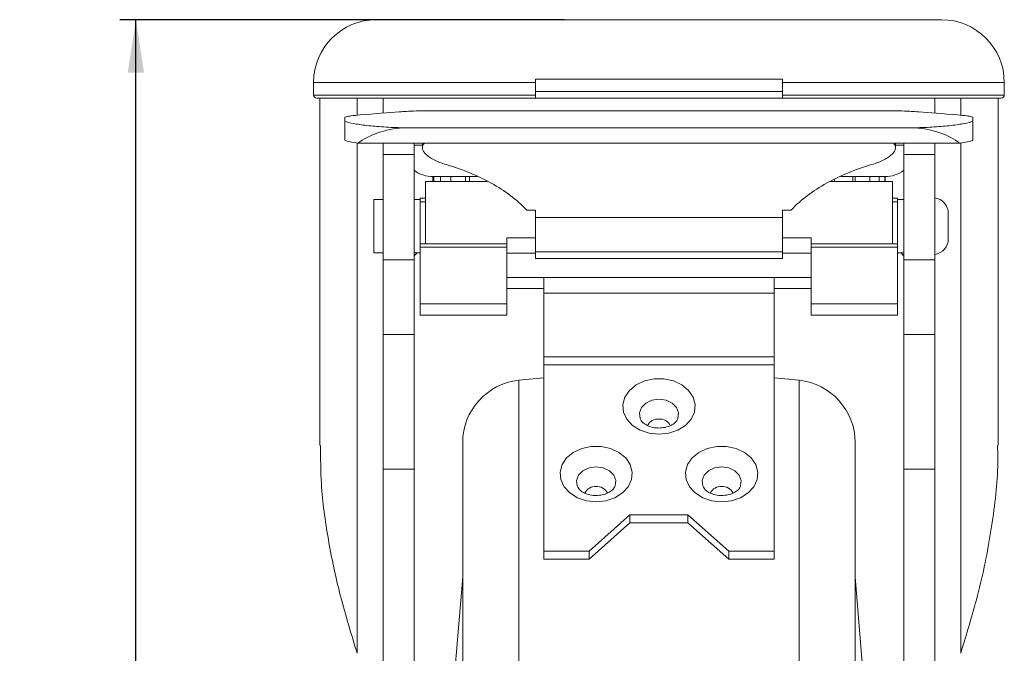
# Model space of a CAD drawing. Header units: inches. Extents: x 0.6 to 16.3, y 0.2 to 11.5.
# Tile 4 of 9: x 6.5 to 8.9, y 5 to 6.6. Entities that reach past the tile are written whole.
import ezdxf

# ---------------------------------------------------------------- set-up
doc = ezdxf.new("R2010")
doc.units = ezdxf.units.IN
doc.header["$MEASUREMENT"] = 0
doc.layers.add('FORMAT', color=7, linetype='Continuous')
doc.styles.add('SLDTEXTSTYLE0', font='TXT', dxfattribs={"width": 0.75})
doc.dimstyles.new('SLDDIMSTYLE0', dxfattribs={"dimtxt": 0.137795, "dimasz": 0.13, "dimexe": 0, "dimexo": 0.0625, "dimgap": 0.034449, "dimtad": 1, "dimdec": 6, "dimlfac": 1.3, "dimrnd": 1e-09, "dimzin": 12, "dimdsep": 46, "dimlunit": 5, "dimtxsty": 'SLDTEXTSTYLE0', "dimsah": 1, "dimcen": 0.09, "dimadec": 0, "dimazin": 3, "dimtfac": 1, "dimtofl": 0, "dimtmove": 0, "dimatfit": 3, "dimfxl": 0, "dimfrac": 2, "dimtolj": 1, "dimtzin": 12, "dimarcsym": 0})

# ---------------------------------------------------------------- blocks, each defined once
blk = doc.blocks.new('_D_3')
at = {"layer": 'FORMAT'}
for p, q in [((7.8025, 6.5821), (6.7132, 6.5821)), ((6.7526, 2.6398), (6.7526, 6.5821)), ((6.4998, 4.7119), (6.7203, 4.5796)), ((7.9948, 2.6398), (6.7132, 2.6398))]:
    blk.add_line(p, q, dxfattribs=at)
for points in [[(6.7526, 6.5821), (6.7326, 6.4521), (6.7726, 6.4521)], [(6.7526, 2.6398), (6.7726, 2.7698), (6.7326, 2.7698)]]:
    blk.add_solid(points, dxfattribs=at)
at = {"layer": 'FORMAT', "attachment_point": 1, "rotation": 90, "style": 'SLDTEXTSTYLE0'}
for s, insert, char_height in [('8', (6.6105, 4.6458), 0.1102), ('1', (6.468, 4.5643), 0.1102), ('5', (6.5311, 4.4625), 0.1378)]:
    blk.add_mtext(s, dxfattribs=dict(at, insert=insert, char_height=char_height))

msp = doc.modelspace()

# ---------------------------------------------------------------- linework, layer by layer
at = {"color": 7, "linetype": 'Continuous', "lineweight": 15}
for p, q in [((7.34184515, 6.58209254), (8.72646053, 6.58209254)), ((7.18799901, 6.4282464), (7.18799901, 6.39747711)), ((7.73130609, 6.43593864), (8.33699959, 6.43593864)), ((7.73130609, 6.40621315), (7.73130609, 6.43593864)), ((8.33699959, 6.43593864), (8.33699959, 6.40621315)), ((8.88030667, 6.39747711), (8.88030667, 6.4282464)), ((7.73130609, 6.38978487), (7.73130609, 6.40621315)), ((8.33699959, 6.40621315), (7.73130609, 6.40621315)), ((8.33699959, 6.38978487), (8.33699959, 6.40621315)), ((7.19569131, 6.38978487), (7.32386685, 6.38978487)), ((7.2033836, 6.38978487), (7.2033836, 5.53814165)), ((7.32386685, 6.38978487), (7.35844114, 6.38978487)), ((7.35844114, 6.35311389), (7.35844114, 6.38978487)), ((8.70986454, 6.38978487), (7.35844114, 6.38978487)), ((8.70986454, 6.35311389), (8.70986454, 6.38978487)), ((8.70986454, 6.38978487), (8.74443884, 6.38978487)), ((8.74443884, 6.38978487), (8.87261438, 6.38978487)), ((8.86492208, 5.53835646), (8.86492208, 6.38978487)), ((7.45846394, 6.35901557), (8.60984174, 6.35901557)), ((7.26492208, 6.33289409), (7.26492208, 6.34338142)), ((7.26492208, 6.28642656), (7.26492208, 6.33289409)), ((8.8033836, 6.33289409), (8.8033836, 6.34338142)), ((8.8033836, 6.33289409), (8.8033836, 6.28642656)), ((7.40696372, 6.31719891), (8.66134196, 6.31719891)), ((7.29630675, 6.27915559), (8.77199893, 6.27915559)), ((7.35844114, 6.25196436), (7.35844114, 6.27915559)), ((7.43415281, 6.25196436), (7.43415281, 6.27915559)), ((7.45447133, 6.27915559), (7.45447133, 6.26841249)), ((8.61383435, 6.26841249), (8.61383435, 6.27915559)), ((8.63415287, 6.25196436), (8.63415287, 6.27915559)), ((8.70986454, 6.25196436), (8.70986454, 6.27915559)), ((7.35844114, 6.25196436), (7.43415281, 6.25196436)), ((7.35844114, 5.99350277), (7.35844114, 6.25196436)), ((7.43415281, 6.25196436), (7.43415281, 5.99350277)), ((8.63415287, 5.99350277), (8.63415287, 6.25196436)), ((8.63415287, 6.25196436), (8.70986454, 6.25196436)), ((8.70986454, 6.25196436), (8.70986454, 5.99350277)), ((7.46207529, 6.03288457), (7.46207529, 6.1853383)), ((7.46207529, 6.1853383), (7.61445867, 6.1853383)), ((7.4803067, 6.19747719), (7.4803067, 6.1853383)), ((7.48247317, 6.19747719), (7.4803067, 6.19747719)), ((7.49917853, 6.19747719), (7.48247317, 6.19747719)), ((7.48247317, 6.1853383), (7.48247317, 6.19747719)), ((7.52459743, 6.19747719), (7.49917853, 6.19747719)), ((7.49917853, 6.1853383), (7.49917853, 6.19747719)), ((7.56965839, 6.19747719), (7.52459743, 6.19747719)), ((7.52459743, 6.1853383), (7.52459743, 6.19747719)), ((7.56000151, 6.1853383), (7.56000151, 6.19747719)), ((7.58841588, 6.19747719), (7.56965839, 6.19747719)), ((7.56965839, 6.1853383), (7.56965839, 6.19747719)), ((8.6062304, 6.1853383), (8.45384701, 6.1853383)), ((8.46457214, 6.1853383), (8.46457214, 6.19168471)), ((8.50923707, 6.19747719), (8.479789, 6.19747719)), ((8.55121275, 6.19747719), (8.50923707, 6.19747719)), ((8.50923707, 6.1853383), (8.50923707, 6.19747719)), ((8.51530584, 6.1853383), (8.51530584, 6.19747719)), ((8.57395457, 6.19747719), (8.55121275, 6.19747719)), ((8.55121275, 6.1853383), (8.55121275, 6.19747719)), ((8.58723999, 6.19747719), (8.57395457, 6.19747719)), ((8.57395457, 6.1853383), (8.57395457, 6.19747719)), ((8.58799898, 6.19747719), (8.58723999, 6.19747719)), ((8.58723999, 6.1853383), (8.58723999, 6.19747719)), ((8.58799898, 6.1853383), (8.58799898, 6.19747719)), ((8.6062304, 6.03288457), (8.6062304, 6.1853383)), ((7.35844114, 6.14148073), (7.33536425, 6.14148073)), ((7.33536425, 6.07609613), (7.33536425, 6.14148073)), ((7.44929518, 6.14148073), (7.43415281, 6.14148073)), ((7.44929518, 6.1448424), (7.46207529, 6.1448424)), ((7.44929518, 6.13560432), (7.44929518, 6.1448424)), ((7.44929518, 6.03288457), (7.44929518, 6.13560432)), ((8.6062304, 6.1448424), (8.6190105, 6.1448424)), ((8.6190105, 6.13560432), (8.6190105, 6.1448424)), ((8.63415287, 6.14148073), (8.6190105, 6.14148073)), ((8.6190105, 6.03288457), (8.6190105, 6.13560432)), ((7.71040503, 6.11546462), (7.73130609, 6.11546462)), ((7.73130609, 6.09690281), (7.73130609, 6.11546462)), ((8.33699959, 6.11546462), (8.35790065, 6.11546462)), ((8.33699959, 6.09690281), (8.33699959, 6.11546462)), ((8.74305652, 6.10722803), (8.74305652, 6.07609613)), ((7.73130609, 6.09690281), (8.33699959, 6.09690281)), ((7.73130609, 6.01290124), (7.73130609, 6.09690281)), ((8.33699959, 6.01290124), (8.33699959, 6.09690281)), ((7.33536425, 6.01071153), (7.33536425, 6.07609613)), ((8.74305652, 6.07609613), (8.74305652, 6.04496423)), ((7.66128792, 6.03288457), (7.44929518, 6.03288457)), ((7.44929518, 6.02481811), (7.44929518, 6.03288457)), ((7.73130609, 6.04728572), (7.66128792, 6.04728572)), ((7.66128792, 6.04728572), (7.66128792, 6.03288457)), ((7.66128792, 6.02481811), (7.66128792, 6.03288457)), ((8.33699959, 6.04728572), (8.40701776, 6.04728572)), ((8.40701776, 6.04728572), (8.40701776, 6.03288457)), ((8.40701776, 6.02481811), (8.40701776, 6.03288457)), ((8.40701776, 6.03288457), (8.6190105, 6.03288457)), ((8.6190105, 6.02481811), (8.6190105, 6.03288457)), ((7.33536425, 6.01071153), (7.35844114, 6.01071153)), ((7.43415281, 6.01071153), (7.44929518, 6.01071153)), ((7.44139253, 6.01071153), (7.43415281, 6.00335019)), ((7.66128792, 6.02481811), (7.44929518, 6.02481811)), ((7.44929518, 5.88599825), (7.44929518, 6.02481811)), ((7.66128792, 5.88599825), (7.66128792, 6.02481811)), ((7.73130609, 6.01004951), (7.66128792, 6.01004951)), ((7.73130609, 6.01290124), (8.33699959, 6.01290124)), ((7.73130609, 5.9965244), (7.73130609, 6.01290124)), ((8.33699959, 5.9965244), (8.33699959, 6.01290124)), ((8.33699959, 6.01004951), (8.40701776, 6.01004951)), ((8.40701776, 6.02481811), (8.6190105, 6.02481811)), ((8.40701776, 5.88599825), (8.40701776, 6.02481811)), ((8.6190105, 5.88599825), (8.6190105, 6.02481811)), ((8.6190105, 6.01071153), (8.63415287, 6.01071153)), ((8.63415287, 6.00208131), (8.62723987, 6.01071153)), ((7.43415281, 5.99350277), (7.35844114, 5.99350277)), ((7.35844114, 5.81011424), (7.35844114, 5.99350277)), ((7.43415281, 5.81011424), (7.43415281, 5.99350277)), ((7.73130609, 5.9965244), (8.33699959, 5.9965244)), ((8.70986454, 5.99350277), (8.63415287, 5.99350277)), ((8.63415287, 5.99350277), (8.63415287, 5.81011424)), ((8.70986454, 5.99350277), (8.70986454, 5.81011424)), ((7.66128792, 5.95017906), (7.75214193, 5.95017906)), ((7.75214193, 5.95017906), (8.31616375, 5.95017906)), ((7.75214193, 5.91179673), (7.75214193, 5.95017906)), ((8.31616375, 5.95017906), (8.40701776, 5.95017906)), ((8.31616375, 5.91179673), (8.31616375, 5.95017906)), ((7.66128792, 5.92353139), (7.75214193, 5.92353139)), ((7.75214193, 5.91179673), (8.31616375, 5.91179673)), ((7.75214193, 5.75572726), (7.75214193, 5.91179673)), ((8.31616375, 5.92353139), (8.40701776, 5.92353139)), ((8.31616375, 5.75572726), (8.31616375, 5.91179673)), ((7.44929518, 5.88599825), (7.66128792, 5.88599825)), ((7.44929518, 5.85778092), (7.44929518, 5.88599825)), ((7.66128792, 5.88599825), (7.66128792, 5.85778092)), ((8.40701776, 5.88599825), (8.6190105, 5.88599825)), ((8.40701776, 5.85778092), (8.40701776, 5.88599825)), ((8.6190105, 5.88599825), (8.6190105, 5.85778092)), ((7.44929518, 5.85778092), (7.66128792, 5.85778092)), ((8.40701776, 5.85778092), (8.6190105, 5.85778092)), ((7.35844114, 5.81011424), (7.43415281, 5.81011424)), ((7.35844114, 5.48045651), (7.35844114, 5.81011424)), ((7.43415281, 5.81011424), (7.43415281, 5.48045651)), ((8.63415287, 5.81011424), (8.70986454, 5.81011424)), ((8.63415287, 5.48045651), (8.63415287, 5.81011424)), ((8.70986454, 5.81011424), (8.70986454, 5.48045651)), ((7.75214193, 5.75572726), (8.31616375, 5.75572726)), ((7.75214193, 5.73579684), (7.75214193, 5.75572726)), ((8.31616375, 5.73579684), (8.31616375, 5.75572726)), ((7.75214193, 5.27945781), (7.75214193, 5.73579684)), ((7.75214193, 5.73579684), (8.31616375, 5.73579684)), ((8.31616375, 5.27945781), (8.31616375, 5.73579684)), ((7.75214193, 5.70433991), (7.69083344, 5.69836072)), ((8.37747224, 5.69836072), (8.31616375, 5.70433991)), ((7.55338359, 4.17824643), (7.55338359, 5.54539096)), ((8.51492209, 5.54539096), (8.51492209, 4.17824643)), ((7.43415281, 5.48045651), (7.35844114, 5.48045651)), ((7.35844114, 4.27884416), (7.35844114, 5.48045651)), ((7.43415281, 4.27884416), (7.43415281, 5.48045651)), ((8.70986454, 5.48045651), (8.63415287, 5.48045651)), ((8.63415287, 5.48045651), (8.63415287, 4.27884416)), ((8.70986454, 5.48045651), (8.70986454, 4.27884416)), ((7.96304442, 5.36811362), (7.86304442, 5.27945781)), ((8.10526126, 5.36811362), (7.96304442, 5.36811362)), ((7.96304442, 5.34873038), (7.96304442, 5.36811362)), ((8.20526127, 5.27945781), (8.10526126, 5.36811362)), ((8.10526126, 5.34873038), (8.10526126, 5.36811362)), ((7.86304442, 5.26007456), (7.96304442, 5.34873038)), ((7.96304442, 5.34873038), (8.10526126, 5.34873038)), ((8.10526126, 5.34873038), (8.20526127, 5.26007456)), ((7.75214193, 5.27945781), (7.86304442, 5.27945781)), ((7.75214193, 5.26007456), (7.75214193, 5.27945781)), ((7.75214193, 5.26007456), (7.86304442, 5.26007456)), ((7.86304442, 5.26007456), (7.86304442, 5.27945781)), ((8.20526127, 5.26007456), (8.20526127, 5.27945781)), ((8.20526127, 5.27945781), (8.31616375, 5.27945781)), ((8.20526127, 5.26007456), (8.31616375, 5.26007456)), ((8.31616375, 5.26007456), (8.31616375, 5.27945781)), ((7.55338359, 5.21670799), (7.49146407, 4.46338547)), ((8.57684161, 4.46338547), (8.51492209, 5.21670799))]:
    msp.add_line(p, q, dxfattribs=at)
at = {"color": 8, "linetype": 'Continuous', "lineweight": 15}
for p, q in [((7.18799901, 6.4282464), (7.73130609, 6.4282464)), ((8.33699959, 6.4282464), (8.88030667, 6.4282464)), ((7.18799901, 6.39747711), (7.73130609, 6.39747711)), ((8.33699959, 6.39747711), (8.88030667, 6.39747711)), ((7.29489295, 6.34801965), (7.29489295, 6.38978487)), ((8.77341273, 6.38978487), (8.77341273, 6.34801965)), ((7.29489295, 5.02895606), (7.29489295, 6.27921482)), ((7.43415281, 6.27440026), (7.45447133, 6.27440026)), ((7.45874768, 6.27833336), (7.45874768, 6.27915559)), ((8.609558, 6.27833336), (8.609558, 6.27915559)), ((8.61383435, 6.27440026), (8.63415287, 6.27440026)), ((8.77341273, 6.27921482), (8.77341273, 5.02895606)), ((7.44929518, 6.13560432), (7.46207529, 6.13560432)), ((8.6062304, 6.13560432), (8.6190105, 6.13560432)), ((7.69083344, 5.69836072), (7.69083344, 2.6581319)), ((8.37747224, 4.17824643), (8.37747224, 5.69836072))]:
    msp.add_line(p, q, dxfattribs=at)
at = {"color": 7, "linetype": 'Continuous', "lineweight": 15, "flags": 128}
for points in [[(8.03415284, 5.56597415), (8.01023797, 5.56849972), (7.98809676, 5.57588915), (7.96937132, 5.58759437), (7.95545043, 5.60274734), (7.94736653, 5.62022417), (7.94571918, 5.63872855), (7.95063054, 5.65688838), (7.96173638, 5.6733566), (7.97821301, 5.68691205), (7.99883845, 5.69654907), (8.02208299, 5.70155328), (8.04622269, 5.70155328), (8.06946723, 5.69654907), (8.09009267, 5.68691205), (8.1065693, 5.6733566), (8.11767514, 5.65688838), (8.1225865, 5.63872855), (8.12093915, 5.62022417), (8.11285525, 5.60274734), (8.09893436, 5.58759437), (8.08020892, 5.57588915), (8.05806771, 5.56849972), (8.03415284, 5.56597415)], [(8.03415284, 5.65163755), (8.01678545, 5.64914312), (8.00176363, 5.6419967), (7.99111614, 5.63116334), (7.98628101, 5.6181061), (7.98791122, 5.60458855), (7.98942001, 5.60116156)], [(8.07901674, 5.60142014), (8.08039446, 5.60458855), (8.08202468, 5.6181061), (8.07718954, 5.63116334), (8.06654205, 5.6419967), (8.05152023, 5.64914312), (8.03415284, 5.65163755)], [(7.88030669, 5.40048326), (7.85639182, 5.40300883), (7.83425061, 5.41039826), (7.81552516, 5.42210348), (7.80160427, 5.43725646), (7.79352038, 5.45473328), (7.79187302, 5.47323789), (7.79678438, 5.49139772), (7.80789022, 5.50786594), (7.82436686, 5.52142116), (7.8449923, 5.53105841), (7.86823684, 5.53606239), (7.89237654, 5.53606239), (7.91562109, 5.53105841), (7.93624651, 5.52142116), (7.95272314, 5.50786594), (7.96382898, 5.49139772), (7.96874035, 5.47323789), (7.967093, 5.45473328), (7.95900911, 5.43725646), (7.94508821, 5.42210348), (7.92636277, 5.41039826), (7.90422155, 5.40300883), (7.88030669, 5.40048326)], [(8.187999, 5.40048326), (8.16408413, 5.40300883), (8.14194292, 5.41039826), (8.12321747, 5.42210348), (8.10929658, 5.43725646), (8.10121268, 5.45473328), (8.09956533, 5.47323789), (8.1044767, 5.49139772), (8.11558254, 5.50786594), (8.13205917, 5.52142116), (8.15268459, 5.53105841), (8.17592915, 5.53606239), (8.20006885, 5.53606239), (8.22331338, 5.53105841), (8.24393882, 5.52142116), (8.26041546, 5.50786594), (8.2715213, 5.49139772), (8.27643266, 5.47323789), (8.2747853, 5.45473328), (8.26670141, 5.43725646), (8.25278052, 5.42210348), (8.23405507, 5.41039826), (8.21191386, 5.40300883), (8.187999, 5.40048326)], [(7.83549316, 5.43582929), (7.83406507, 5.43909789), (7.83243486, 5.45261544), (7.83726999, 5.46567246), (7.84791748, 5.47650581), (7.8629393, 5.48365245), (7.88030669, 5.48614689)], [(7.88030669, 5.48614689), (7.89767407, 5.48365245), (7.9126959, 5.47650581), (7.92334339, 5.46567246), (7.92817852, 5.45261544), (7.9265483, 5.43909789), (7.92511122, 5.43581147)], [(8.14318547, 5.43582929), (8.14175738, 5.43909789), (8.14012716, 5.45261544), (8.1449623, 5.46567246), (8.15560978, 5.47650581), (8.17063161, 5.48365245), (8.187999, 5.48614689)], [(8.187999, 5.48614689), (8.20536638, 5.48365245), (8.22038821, 5.47650581), (8.23103569, 5.46567246), (8.23587082, 5.45261544), (8.23424061, 5.43909789), (8.23280352, 5.43581147)]]:
    msp.add_lwpolyline(points, dxfattribs=at)
at = {"color": 7, "linetype": 'Continuous', "lineweight": 15}
for centre, radius, start, end in [((7.34184515, 6.42824637), 0.15384615, 90, 180), ((8.72646053, 6.42824637), 0.15384615, 0, 90), ((7.1956913, 6.39747714), 0.00769231, 180, 270), ((8.87261438, 6.39747714), 0.00769231, 270, 0), ((7.48030669, 6.27440022), 0.07692308, 233.13010235, 270), ((8.58799899, 6.27440022), 0.07692308, 270, 306.86989765), ((8.704595, 6.10722808), 0.03846154, 0, 82.12525842), ((8.704595, 6.04496423), 0.03846154, 277.87474158, 0), ((7.70722976, 5.5453909), 0.15384615, 96.11798289, 180), ((8.36107592, 5.5453909), 0.15384615, 0, 83.88201711)]:
    msp.add_arc(centre, radius, start, end, dxfattribs=at)
at = {"color": 8, "linetype": 'Continuous', "lineweight": 15}
for centre, radius, start, end in [((8.03179341, 5.57522026), 0.02809454, 85.18252661, 154.58768536), ((8.03653422, 5.5752897), 0.0280272, 24.83778274, 94.87410464), ((7.87794649, 5.40973071), 0.02809326, 85.18074471, 154.58947984), ((7.88268879, 5.40980007), 0.028026, 24.83607326, 94.87580466), ((8.18563884, 5.40973062), 0.02809335, 85.1808443, 154.58935508), ((8.1903811, 5.40980007), 0.028026, 24.83607326, 94.87580466)]:
    msp.add_arc(centre, radius, start, end, dxfattribs=at)
at = {"color": 7, "linetype": 'Continuous', "lineweight": 15}
for centre, start_param, end_param in [((7.42873641, 6.21124687), 1.6980452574, 2.4526041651), ((8.63956927, 6.21124687), 0.6889884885, 1.4435473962)]:
    msp.add_ellipse(centre, major_axis=(0.17156556, 0), ratio=0.62259375, start_param=start_param, end_param=end_param, dxfattribs=at)
for points, knots in [([(7.26492207, 6.34338138), (7.26679246, 6.34392002), (7.26901178, 6.34443907), (7.27403263, 6.3454165), (7.27684476, 6.34587837), (7.2861757, 6.34719035), (7.29364648, 6.3479721), (7.30221379, 6.348654)], [0, 0, 0, 0, 0.25, 0.25, 0.5, 0.5, 1, 1, 1, 1]), ([(7.30221379, 6.348654), (7.33943089, 6.35161626), (7.37107296, 6.35420853), (7.40388845, 6.35652863), (7.41011004, 6.35694656), (7.42185714, 6.35767804), (7.42739856, 6.35799225), (7.44277381, 6.35875114), (7.45140442, 6.3590156), (7.45846394, 6.3590156)], [0, 0, 0, 0, 0.5, 0.5, 0.625, 0.625, 0.75, 0.75, 1, 1, 1, 1]), ([(8.76609189, 6.348654), (8.7288748, 6.35161626), (8.69723272, 6.35420853), (8.66441723, 6.35652863), (8.65819564, 6.35694656), (8.64644854, 6.35767804), (8.64090712, 6.35799225), (8.62553187, 6.35875114), (8.61690126, 6.3590156), (8.60984174, 6.3590156)], [0, 0, 0, 0, 0.5, 0.5, 0.625, 0.625, 0.75, 0.75, 1, 1, 1, 1]), ([(8.80338361, 6.34338138), (8.80151322, 6.34392002), (8.7992939, 6.34443907), (8.79427305, 6.3454165), (8.79146092, 6.34587837), (8.78212998, 6.34719035), (8.7746592, 6.3479721), (8.76609189, 6.348654)], [0, 0, 0, 0, 0.25, 0.25, 0.5, 0.5, 1, 1, 1, 1]), ([(7.40696375, 6.31719889), (7.39056125, 6.31750808), (7.37486353, 6.31815201), (7.35234522, 6.31957251), (7.34501432, 6.32012447), (7.33117097, 6.32133802), (7.32459489, 6.32200318), (7.31213023, 6.32343933), (7.30619928, 6.32421707), (7.29531085, 6.3258346), (7.2903503, 6.32667267), (7.2768836, 6.32925706), (7.26973994, 6.33109709), (7.26492207, 6.33289412)], [0, 0, 0, 0, 0.25, 0.25, 0.375, 0.375, 0.5, 0.5, 0.625, 0.625, 0.75, 0.75, 1, 1, 1, 1]), ([(8.66134193, 6.31719889), (8.67774443, 6.31750808), (8.69344215, 6.31815201), (8.71596046, 6.31957251), (8.72329137, 6.32012447), (8.73713471, 6.32133802), (8.74371079, 6.32200318), (8.75617545, 6.32343933), (8.7621064, 6.32421707), (8.77299483, 6.3258346), (8.77795538, 6.32667267), (8.79142208, 6.32925706), (8.79856574, 6.33109709), (8.80338361, 6.33289412)], [0, 0, 0, 0, 0.25, 0.25, 0.375, 0.375, 0.5, 0.5, 0.625, 0.625, 0.75, 0.75, 1, 1, 1, 1]), ([(7.26492207, 6.28642656), (7.26657193, 6.28580374), (7.26849554, 6.28517423), (7.27279767, 6.28393308), (7.27518391, 6.28331807), (7.28303629, 6.28149345), (7.28921239, 6.28030005), (7.29630676, 6.27915564)], [0, 0, 0, 0, 0.25, 0.25, 0.5, 0.5, 1, 1, 1, 1]), ([(7.51306934, 6.22672182), (7.50148988, 6.23014513), (7.49154933, 6.23416517), (7.47885428, 6.24078903), (7.47504611, 6.24307914), (7.46840254, 6.24768452), (7.46553812, 6.25001485), (7.46072937, 6.25470575), (7.45879304, 6.25706899), (7.45597773, 6.26165674), (7.4550759, 6.26390092), (7.45430001, 6.26828211), (7.45443345, 6.27043361), (7.4557828, 6.27452998), (7.45698899, 6.27647909), (7.45874769, 6.27833337)], [0, 0, 0, 0, 0.25, 0.25, 0.375, 0.375, 0.5, 0.5, 0.625, 0.625, 0.75, 0.75, 0.875, 0.875, 1, 1, 1, 1]), ([(8.55523634, 6.22672182), (8.5668158, 6.23014513), (8.57675635, 6.23416517), (8.5894514, 6.24078903), (8.59325957, 6.24307914), (8.59990314, 6.24768452), (8.60276756, 6.25001485), (8.60757631, 6.25470575), (8.60951264, 6.25706899), (8.61232795, 6.26165674), (8.61322978, 6.26390092), (8.61400568, 6.26828211), (8.61387223, 6.27043361), (8.61252288, 6.27452998), (8.61131669, 6.27647909), (8.60955799, 6.27833337)], [0, 0, 0, 0, 0.25, 0.25, 0.375, 0.375, 0.5, 0.5, 0.625, 0.625, 0.75, 0.75, 0.875, 0.875, 1, 1, 1, 1]), ([(8.80338361, 6.28642656), (8.80173376, 6.28580374), (8.79981014, 6.28517423), (8.79550801, 6.28393308), (8.79312178, 6.28331807), (8.78526939, 6.28149345), (8.77909329, 6.28030005), (8.77199892, 6.27915564)], [0, 0, 0, 0, 0.25, 0.25, 0.5, 0.5, 1, 1, 1, 1]), ([(7.71040503, 6.11546458), (7.68536461, 6.1412676), (7.65655235, 6.16303679), (7.60694557, 6.19070142), (7.58929156, 6.19909786), (7.55244756, 6.21411067), (7.53318519, 6.22077484), (7.51306934, 6.22672182)], [0, 0, 0, 0, 0.5, 0.5, 0.75, 0.75, 1, 1, 1, 1]), ([(8.35790065, 6.11546458), (8.38294107, 6.1412676), (8.41175333, 6.16303679), (8.46136011, 6.19070142), (8.47901412, 6.19909786), (8.51585812, 6.21411067), (8.5351205, 6.22077484), (8.55523634, 6.22672182)], [0, 0, 0, 0, 0.5, 0.5, 0.75, 0.75, 1, 1, 1, 1]), ([(8.03415284, 5.58120361), (8.03168673, 5.58127884), (8.02398304, 5.58151385), (8.01152247, 5.58432954), (7.99943405, 5.59017671), (7.99197414, 5.59674462), (7.99035107, 5.5998667), (7.9896439, 5.60122699)], [0, 0, 0, 0, 0.1110691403, 0.3469606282, 0.5818985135, 0.8178331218, 1, 1, 1, 1]), ([(8.07882162, 5.60137636), (8.07871482, 5.60105424), (8.07812848, 5.59928575), (8.07377434, 5.59402615), (8.06389172, 5.58728851), (8.04979349, 5.58217371), (8.03931425, 5.58152374), (8.03415284, 5.58120361)], [0, 0, 0, 0, 0.0520909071, 0.2859782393, 0.5327637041, 0.7698692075, 1, 1, 1, 1]), ([(7.20499122, 5.53814165), (7.20510324, 5.50704015), (7.2053737, 5.43194743), (7.22266009, 5.30839602), (7.25146777, 5.16967632), (7.2804242, 5.07584239), (7.29489295, 5.02895606)], [0, 0, 0, 0, 0.1905976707, 0.4601867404, 0.7302696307, 1, 1, 1, 1]), ([(8.77341273, 5.02895606), (8.78994681, 5.08295941), (8.82304368, 5.19105984), (8.85254198, 5.35018229), (8.86602588, 5.46633261), (8.86400667, 5.52741047), (8.8636448, 5.53835646)], [0, 0, 0, 0, 0.3106553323, 0.62184986, 0.9322303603, 1, 1, 1, 1]), ([(7.88030669, 5.41571272), (7.87784056, 5.41578805), (7.87013684, 5.41602336), (7.85767707, 5.41883857), (7.84558495, 5.42468708), (7.83809012, 5.43129257), (7.83645633, 5.43444388), (7.83573538, 5.43583448)], [0, 0, 0, 0, 0.110607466, 0.3455169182, 0.5794777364, 0.8144336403, 1, 1, 1, 1]), ([(7.92495279, 5.43582568), (7.92485151, 5.43552233), (7.92426653, 5.43377024), (7.91992408, 5.42853305), (7.91004656, 5.42179817), (7.89594716, 5.4166827), (7.88546802, 5.41603281), (7.88030669, 5.41571272)], [0, 0, 0, 0, 0.0491260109, 0.2837448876, 0.53130133, 0.7691497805, 1, 1, 1, 1]), ([(8.187999, 5.41571272), (8.18553287, 5.41578805), (8.17782915, 5.41602336), (8.16536938, 5.41883857), (8.15327726, 5.42468708), (8.14578243, 5.43129257), (8.14414864, 5.43444388), (8.14342769, 5.43583448)], [0, 0, 0, 0, 0.1106074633, 0.34551691, 0.5794777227, 0.814433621, 1, 1, 1, 1]), ([(8.2326451, 5.43582568), (8.23254382, 5.43552233), (8.23195885, 5.43377024), (8.2276164, 5.42853305), (8.21773887, 5.42179816), (8.20363946, 5.4166827), (8.19316033, 5.41603282), (8.187999, 5.41571272)], [0, 0, 0, 0, 0.0491259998, 0.2837448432, 0.5313013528, 0.7691499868, 1, 1, 1, 1])]:
    msp.add_open_spline(points, degree=3, knots=knots, dxfattribs=at)

# ---------------------------------------------------------------- dimensions: what is measured, and where the dimension line sits
at = {"layer": 'FORMAT'}
dim = msp.add_linear_dim(base=(6.75260169, 6.58209252), p1=(8.03415284, 2.63978483), p2=(7.84184515, 6.58209252), angle=90, dimstyle='SLDDIMSTYLE0', dxfattribs=at)
dim.commit()
dim.dimension.update_dxf_attribs({"geometry": '_D_3', "text_midpoint": (6.75260169, 4.59487139), "dimtype": 160})

doc.saveas('drawing.dxf')
